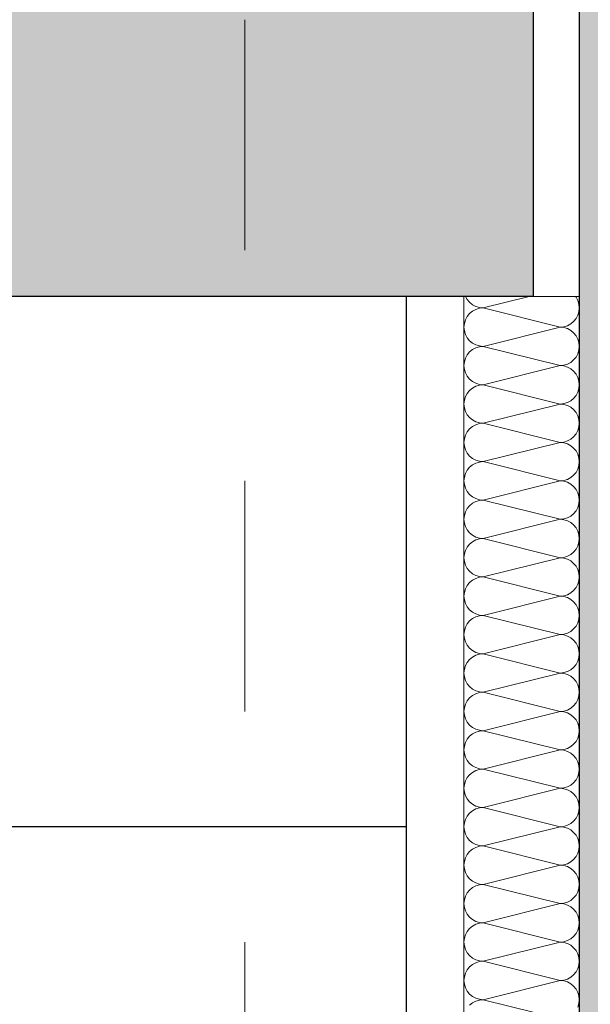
# Model space of a CAD drawing. Header units: metres. Extents: x -16 to 43.7, y -22.2 to 4.
# Tile 70 of 77: x 23.332 to 23.58, y -3.002 to -2.575. Entities that reach past the tile are written whole.
import ezdxf

# ---------------------------------------------------------------- set-up
doc = ezdxf.new("R2010")
doc.units = ezdxf.units.M
doc.header["$MEASUREMENT"] = 0
doc.linetypes.add('Raster', pattern=[0.2, 0.1, -0.05, 0, -0.05])
doc.layers.get('0').update_dxf_attribs({"color": 8, "lineweight": 9})
doc.layers.get('Defpoints').update_dxf_attribs({"color": 8, "lineweight": 9})
for name, color, linetype in [('Neubau_A-Außenwände', 8, 'Continuous'), ('Neubau_A-Decken', 8, 'Continuous'), ('Neubau_A-TB Wände', 8, 'Continuous'), ('Neubau_B-abgehängte Decke', 8, 'Continuous'), ('Neubau_R-Konstruktionsraster gross', 33, 'Continuous'), ('Neubau_T-Bemaßung', 8, 'Continuous')]:
    doc.layers.add(name, color=color, linetype=linetype)
doc.styles.add('ERSTELLTER_STIL_2', font='arial.ttf')
doc.dimstyles.new('ERSTELLTER_STIL__1', dxfattribs={"dimtxt": 0.0875, "dimasz": 0.059375, "dimexe": 0.18, "dimexo": 0.0625, "dimgap": 0, "dimtad": 1, "dimzin": 0, "dimdsep": 46, "dimtxsty": 'ERSTELLTER_STIL_2', "dimblk": 'ARROWHEAD_6', "dimblk1": 'ARROWHEAD_6', "dimblk2": 'ARROWHEAD_6', "dimcen": 0.09, "dimclrd": 7, "dimclre": 7, "dimclrt": 7, "dimazin": 0, "dimtfac": 1, "dimtdec": 4, "dimtmove": 0, "dimatfit": 3, "dimfxl": 1, "dimtolj": 1, "dimtzin": 0, "dimarcsym": 0})

# ---------------------------------------------------------------- blocks, each defined once
blk = doc.blocks.new('*X240', base_point=(3718.76562, 0))
at = {"layer": 'Neubau_A-TB Wände', "color": 8, "linetype": 'Continuous', "lineweight": 9}
for p, q in [((4107.17922, 7.48), (4107.17991, 7.4787)), ((4107.17991, 7.4787), (4107.18095, 7.47744)), ((4107.18095, 7.47744), (4107.18221, 7.4764)), ((4107.20684, 7.48), (4107.18684, 7.475)), ((4107.2271, 7.47963), (4107.2268, 7.48)), ((4107.22787, 7.47819), (4107.2271, 7.47963)), ((4107.22835, 7.47663), (4107.22787, 7.47819)), ((4107.18095, 7.47256), (4107.17991, 7.4713)), ((4107.18221, 7.4736), (4107.18095, 7.47256)), ((4107.18221, 7.4764), (4107.18365, 7.47563)), ((4107.18365, 7.47437), (4107.18221, 7.4736)), ((4107.18365, 7.47563), (4107.18522, 7.47516)), ((4107.18522, 7.47484), (4107.18365, 7.47437)), ((4107.18522, 7.47516), (4107.18684, 7.475)), ((4107.18684, 7.475), (4107.18522, 7.47484)), ((4107.22018, 7.46667), (4107.18684, 7.475)), ((4107.22787, 7.47181), (4107.22835, 7.47337)), ((4107.22851, 7.475), (4107.22835, 7.47663)), ((4107.22835, 7.47337), (4107.22851, 7.475)), ((4107.17867, 7.46829), (4107.17851, 7.46667)), ((4107.17914, 7.46986), (4107.17867, 7.46829)), ((4107.17991, 7.4713), (4107.17914, 7.46986)), ((4107.22481, 7.46807), (4107.22607, 7.46911)), ((4107.22607, 7.46911), (4107.2271, 7.47037)), ((4107.2271, 7.47037), (4107.22787, 7.47181)), ((4107.17851, 7.46667), (4107.17867, 7.46504)), ((4107.17867, 7.46504), (4107.17914, 7.46348)), ((4107.22018, 7.46667), (4107.18684, 7.45833)), ((4107.22018, 7.46667), (4107.2218, 7.46683)), ((4107.2218, 7.46651), (4107.22018, 7.46667)), ((4107.2218, 7.46683), (4107.22336, 7.4673)), ((4107.22336, 7.46603), (4107.2218, 7.46651)), ((4107.22336, 7.4673), (4107.22481, 7.46807)), ((4107.22481, 7.46526), (4107.22336, 7.46603)), ((4107.22607, 7.46423), (4107.22481, 7.46526)), ((4107.2271, 7.46296), (4107.22607, 7.46423)), ((4107.17914, 7.46348), (4107.17991, 7.46204)), ((4107.17991, 7.46204), (4107.18095, 7.46077)), ((4107.18095, 7.46077), (4107.18221, 7.45974)), ((4107.18221, 7.45974), (4107.18365, 7.45897)), ((4107.22787, 7.46152), (4107.2271, 7.46296)), ((4107.22835, 7.45996), (4107.22787, 7.46152)), ((4107.22851, 7.45833), (4107.22835, 7.45996)), ((4107.18095, 7.45589), (4107.17991, 7.45463)), ((4107.18221, 7.45693), (4107.18095, 7.45589)), ((4107.18365, 7.4577), (4107.18221, 7.45693)), ((4107.18365, 7.45897), (4107.18522, 7.45849)), ((4107.18522, 7.45817), (4107.18365, 7.4577)), ((4107.18522, 7.45849), (4107.18684, 7.45833)), ((4107.18684, 7.45833), (4107.18522, 7.45817)), ((4107.22018, 7.45), (4107.18684, 7.45833)), ((4107.22787, 7.45514), (4107.22835, 7.45671)), ((4107.22835, 7.45671), (4107.22851, 7.45833)), ((4107.17867, 7.45163), (4107.17851, 7.45)), ((4107.17914, 7.45319), (4107.17867, 7.45163)), ((4107.17991, 7.45463), (4107.17914, 7.45319)), ((4107.22336, 7.45063), (4107.22481, 7.4514)), ((4107.22481, 7.4514), (4107.22607, 7.45244)), ((4107.22607, 7.45244), (4107.2271, 7.4537)), ((4107.2271, 7.4537), (4107.22787, 7.45514)), ((4107.17851, 7.45), (4107.17867, 7.44837)), ((4107.17867, 7.44837), (4107.17914, 7.44681)), ((4107.22018, 7.45), (4107.18684, 7.44167)), ((4107.22018, 7.45), (4107.2218, 7.45016)), ((4107.2218, 7.44984), (4107.22018, 7.45)), ((4107.2218, 7.45016), (4107.22336, 7.45063)), ((4107.22336, 7.44937), (4107.2218, 7.44984)), ((4107.22481, 7.4486), (4107.22336, 7.44937)), ((4107.22607, 7.44756), (4107.22481, 7.4486)), ((4107.2271, 7.4463), (4107.22607, 7.44756)), ((4107.17914, 7.44681), (4107.17991, 7.44537)), ((4107.17991, 7.44537), (4107.18095, 7.44411)), ((4107.18095, 7.44411), (4107.18221, 7.44307)), ((4107.18221, 7.44307), (4107.18365, 7.4423)), ((4107.22787, 7.44486), (4107.2271, 7.4463)), ((4107.22835, 7.44329), (4107.22787, 7.44486)), ((4107.22851, 7.44167), (4107.22835, 7.44329)), ((4107.18095, 7.43923), (4107.17991, 7.43796)), ((4107.18221, 7.44026), (4107.18095, 7.43923)), ((4107.18365, 7.44103), (4107.18221, 7.44026)), ((4107.18365, 7.4423), (4107.18522, 7.44183)), ((4107.18522, 7.44151), (4107.18365, 7.44103)), ((4107.18522, 7.44183), (4107.18684, 7.44167)), ((4107.18684, 7.44167), (4107.18522, 7.44151)), ((4107.22018, 7.43333), (4107.18684, 7.44167)), ((4107.2271, 7.43704), (4107.22787, 7.43848)), ((4107.22787, 7.43848), (4107.22835, 7.44004)), ((4107.22835, 7.44004), (4107.22851, 7.44167)), ((4107.17867, 7.43496), (4107.17851, 7.43333)), ((4107.17914, 7.43652), (4107.17867, 7.43496)), ((4107.17991, 7.43796), (4107.17914, 7.43652)), ((4107.22336, 7.43397), (4107.22481, 7.43474)), ((4107.22481, 7.43474), (4107.22607, 7.43577)), ((4107.22607, 7.43577), (4107.2271, 7.43704)), ((4107.17851, 7.43333), (4107.17867, 7.43171)), ((4107.17867, 7.43171), (4107.17914, 7.43014)), ((4107.17914, 7.43014), (4107.17991, 7.4287)), ((4107.22018, 7.43333), (4107.18684, 7.425)), ((4107.22018, 7.43333), (4107.2218, 7.43349)), ((4107.2218, 7.43317), (4107.22018, 7.43333)), ((4107.2218, 7.43349), (4107.22336, 7.43397)), ((4107.22336, 7.4327), (4107.2218, 7.43317)), ((4107.22481, 7.43193), (4107.22336, 7.4327)), ((4107.22607, 7.43089), (4107.22481, 7.43193)), ((4107.2271, 7.42963), (4107.22607, 7.43089)), ((4107.17991, 7.4287), (4107.18095, 7.42744)), ((4107.18095, 7.42744), (4107.18221, 7.4264)), ((4107.18221, 7.4264), (4107.18365, 7.42563)), ((4107.18365, 7.42563), (4107.18522, 7.42516)), ((4107.22787, 7.42819), (4107.2271, 7.42963)), ((4107.22835, 7.42663), (4107.22787, 7.42819)), ((4107.22851, 7.425), (4107.22835, 7.42663)), ((4107.17991, 7.4213), (4107.17914, 7.41986)), ((4107.18095, 7.42256), (4107.17991, 7.4213)), ((4107.18221, 7.4236), (4107.18095, 7.42256)), ((4107.18365, 7.42437), (4107.18221, 7.4236)), ((4107.18522, 7.42484), (4107.18365, 7.42437)), ((4107.18522, 7.42516), (4107.18684, 7.425)), ((4107.18684, 7.425), (4107.18522, 7.42484)), ((4107.22018, 7.41667), (4107.18684, 7.425)), ((4107.2271, 7.42037), (4107.22787, 7.42181)), ((4107.22787, 7.42181), (4107.22835, 7.42337)), ((4107.22835, 7.42337), (4107.22851, 7.425)), ((4107.17867, 7.41829), (4107.17851, 7.41667)), ((4107.17914, 7.41986), (4107.17867, 7.41829)), ((4107.2218, 7.41683), (4107.22336, 7.4173)), ((4107.22336, 7.4173), (4107.22481, 7.41807)), ((4107.22481, 7.41807), (4107.22607, 7.41911)), ((4107.22607, 7.41911), (4107.2271, 7.42037)), ((4107.17851, 7.41667), (4107.17867, 7.41504)), ((4107.17867, 7.41504), (4107.17914, 7.41348)), ((4107.17914, 7.41348), (4107.17991, 7.41204)), ((4107.22018, 7.41667), (4107.18684, 7.40833)), ((4107.22018, 7.41667), (4107.2218, 7.41683)), ((4107.2218, 7.41651), (4107.22018, 7.41667)), ((4107.22336, 7.41603), (4107.2218, 7.41651)), ((4107.22481, 7.41526), (4107.22336, 7.41603)), ((4107.22607, 7.41423), (4107.22481, 7.41526)), ((4107.2271, 7.41296), (4107.22607, 7.41423)), ((4107.22787, 7.41152), (4107.2271, 7.41296)), ((4107.17991, 7.41204), (4107.18095, 7.41077)), ((4107.18095, 7.41077), (4107.18221, 7.40974)), ((4107.18221, 7.40974), (4107.18365, 7.40897)), ((4107.18365, 7.40897), (4107.18522, 7.40849)), ((4107.18522, 7.40849), (4107.18684, 7.40833)), ((4107.22835, 7.40996), (4107.22787, 7.41152)), ((4107.22851, 7.40833), (4107.22835, 7.40996)), ((4107.17991, 7.40463), (4107.17914, 7.40319)), ((4107.18095, 7.40589), (4107.17991, 7.40463)), ((4107.18221, 7.40693), (4107.18095, 7.40589)), ((4107.18365, 7.4077), (4107.18221, 7.40693)), ((4107.18522, 7.40817), (4107.18365, 7.4077)), ((4107.18684, 7.40833), (4107.18522, 7.40817)), ((4107.22018, 7.4), (4107.18684, 7.40833)), ((4107.2271, 7.4037), (4107.22787, 7.40514)), ((4107.22787, 7.40514), (4107.22835, 7.40671)), ((4107.22835, 7.40671), (4107.22851, 7.40833)), ((4107.17867, 7.40163), (4107.17851, 7.4)), ((4107.17851, 7.4), (4107.17867, 7.39837)), ((4107.17914, 7.40319), (4107.17867, 7.40163)), ((4107.22018, 7.4), (4107.18684, 7.39167)), ((4107.22018, 7.4), (4107.2218, 7.40016)), ((4107.2218, 7.39984), (4107.22018, 7.4)), ((4107.2218, 7.40016), (4107.22336, 7.40063)), ((4107.22336, 7.40063), (4107.22481, 7.4014)), ((4107.22481, 7.4014), (4107.22607, 7.40244)), ((4107.22607, 7.40244), (4107.2271, 7.4037)), ((4107.17867, 7.39837), (4107.17914, 7.39681)), ((4107.17914, 7.39681), (4107.17991, 7.39537)), ((4107.22336, 7.39937), (4107.2218, 7.39984)), ((4107.22481, 7.3986), (4107.22336, 7.39937)), ((4107.22607, 7.39756), (4107.22481, 7.3986)), ((4107.2271, 7.3963), (4107.22607, 7.39756)), ((4107.22787, 7.39486), (4107.2271, 7.3963)), ((4107.17991, 7.39537), (4107.18095, 7.39411)), ((4107.18095, 7.39411), (4107.18221, 7.39307)), ((4107.18221, 7.39307), (4107.18365, 7.3923)), ((4107.18365, 7.3923), (4107.18522, 7.39183)), ((4107.18522, 7.39151), (4107.18365, 7.39103)), ((4107.18522, 7.39183), (4107.18684, 7.39167)), ((4107.18684, 7.39167), (4107.18522, 7.39151)), ((4107.22018, 7.38333), (4107.18684, 7.39167)), ((4107.22835, 7.39329), (4107.22787, 7.39486)), ((4107.22851, 7.39167), (4107.22835, 7.39329)), ((4107.22835, 7.39004), (4107.22851, 7.39167)), ((4107.17991, 7.38796), (4107.17914, 7.38652)), ((4107.18095, 7.38923), (4107.17991, 7.38796)), ((4107.18221, 7.39026), (4107.18095, 7.38923)), ((4107.18365, 7.39103), (4107.18221, 7.39026)), ((4107.2271, 7.38704), (4107.22787, 7.38848)), ((4107.22787, 7.38848), (4107.22835, 7.39004)), ((4107.17867, 7.38496), (4107.17851, 7.38333)), ((4107.17851, 7.38333), (4107.17867, 7.38171)), ((4107.17914, 7.38652), (4107.17867, 7.38496)), ((4107.22018, 7.38333), (4107.18684, 7.375)), ((4107.22018, 7.38333), (4107.2218, 7.38349)), ((4107.2218, 7.38317), (4107.22018, 7.38333)), ((4107.2218, 7.38349), (4107.22336, 7.38397)), ((4107.22336, 7.3827), (4107.2218, 7.38317)), ((4107.22336, 7.38397), (4107.22481, 7.38474)), ((4107.22481, 7.38474), (4107.22607, 7.38577)), ((4107.22607, 7.38577), (4107.2271, 7.38704)), ((4107.17867, 7.38171), (4107.17914, 7.38014)), ((4107.17914, 7.38014), (4107.17991, 7.3787)), ((4107.17991, 7.3787), (4107.18095, 7.37744)), ((4107.22481, 7.38193), (4107.22336, 7.3827)), ((4107.22607, 7.38089), (4107.22481, 7.38193)), ((4107.2271, 7.37963), (4107.22607, 7.38089)), ((4107.22787, 7.37819), (4107.2271, 7.37963)), ((4107.18095, 7.37744), (4107.18221, 7.3764)), ((4107.18221, 7.3764), (4107.18365, 7.37563)), ((4107.18365, 7.37437), (4107.18221, 7.3736)), ((4107.18365, 7.37563), (4107.18522, 7.37516)), ((4107.18522, 7.37484), (4107.18365, 7.37437)), ((4107.18522, 7.37516), (4107.18684, 7.375)), ((4107.18684, 7.375), (4107.18522, 7.37484)), ((4107.22018, 7.36667), (4107.18684, 7.375)), ((4107.22835, 7.37663), (4107.22787, 7.37819)), ((4107.22851, 7.375), (4107.22835, 7.37663)), ((4107.22835, 7.37337), (4107.22851, 7.375)), ((4107.17991, 7.3713), (4107.17914, 7.36986)), ((4107.18095, 7.37256), (4107.17991, 7.3713)), ((4107.18221, 7.3736), (4107.18095, 7.37256)), ((4107.22607, 7.36911), (4107.2271, 7.37037)), ((4107.2271, 7.37037), (4107.22787, 7.37181)), ((4107.22787, 7.37181), (4107.22835, 7.37337)), ((4107.17867, 7.36829), (4107.17851, 7.36667)), ((4107.17851, 7.36667), (4107.17867, 7.36504)), ((4107.17914, 7.36986), (4107.17867, 7.36829)), ((4107.22018, 7.36667), (4107.18684, 7.35833)), ((4107.22018, 7.36667), (4107.2218, 7.36683)), ((4107.2218, 7.36651), (4107.22018, 7.36667)), ((4107.2218, 7.36683), (4107.22336, 7.3673)), ((4107.22336, 7.36603), (4107.2218, 7.36651)), ((4107.22336, 7.3673), (4107.22481, 7.36807)), ((4107.22481, 7.36526), (4107.22336, 7.36603)), ((4107.22481, 7.36807), (4107.22607, 7.36911)), ((4107.17867, 7.36504), (4107.17914, 7.36348)), ((4107.17914, 7.36348), (4107.17991, 7.36204)), ((4107.17991, 7.36204), (4107.18095, 7.36077)), ((4107.22607, 7.36423), (4107.22481, 7.36526)), ((4107.2271, 7.36296), (4107.22607, 7.36423)), ((4107.22787, 7.36152), (4107.2271, 7.36296)), ((4107.22835, 7.35996), (4107.22787, 7.36152)), ((4107.18095, 7.36077), (4107.18221, 7.35974)), ((4107.18221, 7.35974), (4107.18365, 7.35897)), ((4107.18365, 7.3577), (4107.18221, 7.35693)), ((4107.18365, 7.35897), (4107.18522, 7.35849)), ((4107.18522, 7.35817), (4107.18365, 7.3577)), ((4107.18522, 7.35849), (4107.18684, 7.35833)), ((4107.18684, 7.35833), (4107.18522, 7.35817)), ((4107.22018, 7.35), (4107.18684, 7.35833)), ((4107.22851, 7.35833), (4107.22835, 7.35996)), ((4107.22835, 7.35671), (4107.22851, 7.35833)), ((4107.17914, 7.35319), (4107.17867, 7.35163)), ((4107.17991, 7.35463), (4107.17914, 7.35319)), ((4107.18095, 7.35589), (4107.17991, 7.35463)), ((4107.18221, 7.35693), (4107.18095, 7.35589)), ((4107.22607, 7.35244), (4107.2271, 7.3537)), ((4107.2271, 7.3537), (4107.22787, 7.35514)), ((4107.22787, 7.35514), (4107.22835, 7.35671)), ((4107.17867, 7.35163), (4107.17851, 7.35)), ((4107.17851, 7.35), (4107.17867, 7.34837)), ((4107.22018, 7.35), (4107.18684, 7.34167)), ((4107.22018, 7.35), (4107.2218, 7.35016)), ((4107.2218, 7.34984), (4107.22018, 7.35)), ((4107.2218, 7.35016), (4107.22336, 7.35063)), ((4107.22336, 7.34937), (4107.2218, 7.34984)), ((4107.22336, 7.35063), (4107.22481, 7.3514)), ((4107.22481, 7.3486), (4107.22336, 7.34937)), ((4107.22481, 7.3514), (4107.22607, 7.35244)), ((4107.17867, 7.34837), (4107.17914, 7.34681)), ((4107.17914, 7.34681), (4107.17991, 7.34537)), ((4107.17991, 7.34537), (4107.18095, 7.34411)), ((4107.22607, 7.34756), (4107.22481, 7.3486)), ((4107.2271, 7.3463), (4107.22607, 7.34756)), ((4107.22787, 7.34486), (4107.2271, 7.3463)), ((4107.22835, 7.34329), (4107.22787, 7.34486)), ((4107.18095, 7.34411), (4107.18221, 7.34307)), ((4107.18221, 7.34026), (4107.18095, 7.33923)), ((4107.18221, 7.34307), (4107.18365, 7.3423)), ((4107.18365, 7.34103), (4107.18221, 7.34026)), ((4107.18365, 7.3423), (4107.18522, 7.34183)), ((4107.18522, 7.34151), (4107.18365, 7.34103)), ((4107.18522, 7.34183), (4107.18684, 7.34167)), ((4107.18684, 7.34167), (4107.18522, 7.34151)), ((4107.22018, 7.33333), (4107.18684, 7.34167)), ((4107.22851, 7.34167), (4107.22835, 7.34329)), ((4107.22835, 7.34004), (4107.22851, 7.34167)), ((4107.17914, 7.33652), (4107.17867, 7.33496)), ((4107.17991, 7.33796), (4107.17914, 7.33652)), ((4107.18095, 7.33923), (4107.17991, 7.33796)), ((4107.22607, 7.33577), (4107.2271, 7.33704)), ((4107.2271, 7.33704), (4107.22787, 7.33848)), ((4107.22787, 7.33848), (4107.22835, 7.34004)), ((4107.17867, 7.33496), (4107.17851, 7.33333)), ((4107.17851, 7.33333), (4107.17867, 7.33171)), ((4107.17867, 7.33171), (4107.17914, 7.33014)), ((4107.22018, 7.33333), (4107.18684, 7.325)), ((4107.22018, 7.33333), (4107.2218, 7.33349)), ((4107.2218, 7.33317), (4107.22018, 7.33333)), ((4107.2218, 7.33349), (4107.22336, 7.33397)), ((4107.22336, 7.3327), (4107.2218, 7.33317)), ((4107.22336, 7.33397), (4107.22481, 7.33474)), ((4107.22481, 7.33193), (4107.22336, 7.3327)), ((4107.22481, 7.33474), (4107.22607, 7.33577)), ((4107.22607, 7.33089), (4107.22481, 7.33193)), ((4107.17914, 7.33014), (4107.17991, 7.3287)), ((4107.17991, 7.3287), (4107.18095, 7.32744)), ((4107.18095, 7.32744), (4107.18221, 7.3264)), ((4107.2271, 7.32963), (4107.22607, 7.33089)), ((4107.22787, 7.32819), (4107.2271, 7.32963)), ((4107.22835, 7.32663), (4107.22787, 7.32819)), ((4107.18221, 7.3236), (4107.18095, 7.32256)), ((4107.18221, 7.3264), (4107.18365, 7.32563)), ((4107.18365, 7.32437), (4107.18221, 7.3236)), ((4107.18365, 7.32563), (4107.18522, 7.32516)), ((4107.18522, 7.32484), (4107.18365, 7.32437)), ((4107.18522, 7.32516), (4107.18684, 7.325)), ((4107.18684, 7.325), (4107.18522, 7.32484)), ((4107.22018, 7.31667), (4107.18684, 7.325)), ((4107.22787, 7.32181), (4107.22835, 7.32337)), ((4107.22851, 7.325), (4107.22835, 7.32663)), ((4107.22835, 7.32337), (4107.22851, 7.325)), ((4107.17914, 7.31986), (4107.17867, 7.31829)), ((4107.17991, 7.3213), (4107.17914, 7.31986)), ((4107.18095, 7.32256), (4107.17991, 7.3213)), ((4107.22481, 7.31807), (4107.22607, 7.31911)), ((4107.22607, 7.31911), (4107.2271, 7.32037)), ((4107.2271, 7.32037), (4107.22787, 7.32181)), ((4107.17867, 7.31829), (4107.17851, 7.31667)), ((4107.17851, 7.31667), (4107.17867, 7.31504)), ((4107.17867, 7.31504), (4107.17914, 7.31348)), ((4107.22018, 7.31667), (4107.18684, 7.30833)), ((4107.22018, 7.31667), (4107.2218, 7.31683)), ((4107.2218, 7.31651), (4107.22018, 7.31667)), ((4107.2218, 7.31683), (4107.22336, 7.3173)), ((4107.22336, 7.31603), (4107.2218, 7.31651)), ((4107.22336, 7.3173), (4107.22481, 7.31807)), ((4107.22481, 7.31526), (4107.22336, 7.31603)), ((4107.22607, 7.31423), (4107.22481, 7.31526)), ((4107.17914, 7.31348), (4107.17991, 7.31204)), ((4107.17991, 7.31204), (4107.18095, 7.31077)), ((4107.18095, 7.31077), (4107.18221, 7.30974)), ((4107.2271, 7.31296), (4107.22607, 7.31423)), ((4107.22787, 7.31152), (4107.2271, 7.31296)), ((4107.22835, 7.30996), (4107.22787, 7.31152)), ((4107.18221, 7.30693), (4107.18095, 7.30589)), ((4107.18221, 7.30974), (4107.18365, 7.30897)), ((4107.18365, 7.3077), (4107.18221, 7.30693)), ((4107.18365, 7.30897), (4107.18522, 7.30849)), ((4107.18522, 7.30817), (4107.18365, 7.3077)), ((4107.18522, 7.30849), (4107.18684, 7.30833)), ((4107.18684, 7.30833), (4107.18522, 7.30817)), ((4107.22018, 7.3), (4107.18684, 7.30833)), ((4107.22787, 7.30514), (4107.22835, 7.30671)), ((4107.22851, 7.30833), (4107.22835, 7.30996)), ((4107.22835, 7.30671), (4107.22851, 7.30833)), ((4107.17914, 7.30319), (4107.17867, 7.30163)), ((4107.17991, 7.30463), (4107.17914, 7.30319)), ((4107.18095, 7.30589), (4107.17991, 7.30463)), ((4107.22481, 7.3014), (4107.22607, 7.30244)), ((4107.22607, 7.30244), (4107.2271, 7.3037)), ((4107.2271, 7.3037), (4107.22787, 7.30514)), ((4107.17867, 7.30163), (4107.17851, 7.3)), ((4107.17851, 7.3), (4107.17867, 7.29837)), ((4107.17867, 7.29837), (4107.17914, 7.29681)), ((4107.22018, 7.3), (4107.18684, 7.29167)), ((4107.22018, 7.3), (4107.2218, 7.30016)), ((4107.2218, 7.29984), (4107.22018, 7.3)), ((4107.2218, 7.30016), (4107.22336, 7.30063)), ((4107.22336, 7.29937), (4107.2218, 7.29984)), ((4107.22336, 7.30063), (4107.22481, 7.3014)), ((4107.22481, 7.2986), (4107.22336, 7.29937)), ((4107.22607, 7.29756), (4107.22481, 7.2986)), ((4107.2271, 7.2963), (4107.22607, 7.29756)), ((4107.17914, 7.29681), (4107.17991, 7.29537)), ((4107.17991, 7.29537), (4107.18095, 7.29411)), ((4107.18095, 7.29411), (4107.18221, 7.29307)), ((4107.22787, 7.29486), (4107.2271, 7.2963)), ((4107.22835, 7.29329), (4107.22787, 7.29486)), ((4107.22851, 7.29167), (4107.22835, 7.29329)), ((4107.18095, 7.28923), (4107.17991, 7.28796)), ((4107.18221, 7.29026), (4107.18095, 7.28923)), ((4107.18221, 7.29307), (4107.18365, 7.2923)), ((4107.18365, 7.29103), (4107.18221, 7.29026)), ((4107.18365, 7.2923), (4107.18522, 7.29183)), ((4107.18522, 7.29151), (4107.18365, 7.29103)), ((4107.18522, 7.29183), (4107.18684, 7.29167)), ((4107.18684, 7.29167), (4107.18522, 7.29151)), ((4107.22018, 7.28333), (4107.18684, 7.29167)), ((4107.22787, 7.28848), (4107.22835, 7.29004)), ((4107.22835, 7.29004), (4107.22851, 7.29167)), ((4107.17867, 7.28496), (4107.17851, 7.28333)), ((4107.17914, 7.28652), (4107.17867, 7.28496)), ((4107.17991, 7.28796), (4107.17914, 7.28652)), ((4107.22336, 7.28397), (4107.22481, 7.28474)), ((4107.22481, 7.28474), (4107.22607, 7.28577)), ((4107.22607, 7.28577), (4107.2271, 7.28704)), ((4107.2271, 7.28704), (4107.22787, 7.28848)), ((4107.17851, 7.28333), (4107.17867, 7.28171)), ((4107.17867, 7.28171), (4107.17914, 7.28014)), ((4107.22018, 7.28333), (4107.18684, 7.275)), ((4107.22018, 7.28333), (4107.2218, 7.28349)), ((4107.2218, 7.28317), (4107.22018, 7.28333)), ((4107.2218, 7.28349), (4107.22336, 7.28397)), ((4107.22336, 7.2827), (4107.2218, 7.28317)), ((4107.22481, 7.28193), (4107.22336, 7.2827)), ((4107.22607, 7.28089), (4107.22481, 7.28193)), ((4107.2271, 7.27963), (4107.22607, 7.28089)), ((4107.17914, 7.28014), (4107.17991, 7.2787)), ((4107.17991, 7.2787), (4107.18095, 7.27744)), ((4107.18095, 7.27744), (4107.18221, 7.2764)), ((4107.18221, 7.2764), (4107.18365, 7.27563)), ((4107.22787, 7.27819), (4107.2271, 7.27963)), ((4107.22835, 7.27663), (4107.22787, 7.27819)), ((4107.22851, 7.275), (4107.22835, 7.27663)), ((4107.18095, 7.27256), (4107.17991, 7.2713)), ((4107.18221, 7.2736), (4107.18095, 7.27256)), ((4107.18365, 7.27437), (4107.18221, 7.2736)), ((4107.18365, 7.27563), (4107.18522, 7.27516)), ((4107.18522, 7.27484), (4107.18365, 7.27437)), ((4107.18522, 7.27516), (4107.18684, 7.275)), ((4107.18684, 7.275), (4107.18522, 7.27484)), ((4107.22018, 7.26667), (4107.18684, 7.275)), ((4107.2271, 7.27037), (4107.22787, 7.27181)), ((4107.22787, 7.27181), (4107.22835, 7.27337)), ((4107.22835, 7.27337), (4107.22851, 7.275)), ((4107.17867, 7.26829), (4107.17851, 7.26667)), ((4107.17914, 7.26986), (4107.17867, 7.26829)), ((4107.17991, 7.2713), (4107.17914, 7.26986)), ((4107.22336, 7.2673), (4107.22481, 7.26807)), ((4107.22481, 7.26807), (4107.22607, 7.26911)), ((4107.22607, 7.26911), (4107.2271, 7.27037)), ((4107.17851, 7.26667), (4107.17867, 7.26504)), ((4107.17867, 7.26504), (4107.17914, 7.26348)), ((4107.17914, 7.26348), (4107.17991, 7.26204)), ((4107.22018, 7.26667), (4107.18684, 7.25833)), ((4107.22018, 7.26667), (4107.2218, 7.26683)), ((4107.2218, 7.26651), (4107.22018, 7.26667)), ((4107.2218, 7.26683), (4107.22336, 7.2673)), ((4107.22336, 7.26603), (4107.2218, 7.26651)), ((4107.22481, 7.26526), (4107.22336, 7.26603)), ((4107.22607, 7.26423), (4107.22481, 7.26526)), ((4107.2271, 7.26296), (4107.22607, 7.26423)), ((4107.17991, 7.26204), (4107.18095, 7.26077)), ((4107.18095, 7.26077), (4107.18221, 7.25974)), ((4107.18221, 7.25974), (4107.18365, 7.25897)), ((4107.22787, 7.26152), (4107.2271, 7.26296)), ((4107.22835, 7.25996), (4107.22787, 7.26152)), ((4107.22851, 7.25833), (4107.22835, 7.25996)), ((4107.18095, 7.25589), (4107.17991, 7.25463)), ((4107.18221, 7.25693), (4107.18095, 7.25589)), ((4107.18365, 7.2577), (4107.18221, 7.25693)), ((4107.18365, 7.25897), (4107.18522, 7.25849)), ((4107.18522, 7.25817), (4107.18365, 7.2577)), ((4107.18522, 7.25849), (4107.18684, 7.25833)), ((4107.18684, 7.25833), (4107.18522, 7.25817)), ((4107.22018, 7.25), (4107.18684, 7.25833)), ((4107.2271, 7.2537), (4107.22787, 7.25514)), ((4107.22787, 7.25514), (4107.22835, 7.25671)), ((4107.22835, 7.25671), (4107.22851, 7.25833)), ((4107.17867, 7.25163), (4107.17851, 7.25)), ((4107.17914, 7.25319), (4107.17867, 7.25163)), ((4107.17991, 7.25463), (4107.17914, 7.25319)), ((4107.2218, 7.25016), (4107.22336, 7.25063)), ((4107.22336, 7.25063), (4107.22481, 7.2514)), ((4107.22481, 7.2514), (4107.22607, 7.25244)), ((4107.22607, 7.25244), (4107.2271, 7.2537)), ((4107.17851, 7.25), (4107.17867, 7.24837)), ((4107.17867, 7.24837), (4107.17914, 7.24681)), ((4107.17914, 7.24681), (4107.17991, 7.24537)), ((4107.22018, 7.25), (4107.18684, 7.24167)), ((4107.22018, 7.25), (4107.2218, 7.25016)), ((4107.2218, 7.24984), (4107.22018, 7.25)), ((4107.22336, 7.24937), (4107.2218, 7.24984)), ((4107.22481, 7.2486), (4107.22336, 7.24937)), ((4107.22607, 7.24756), (4107.22481, 7.2486)), ((4107.2271, 7.2463), (4107.22607, 7.24756)), ((4107.22787, 7.24486), (4107.2271, 7.2463)), ((4107.17991, 7.24537), (4107.18095, 7.24411)), ((4107.18095, 7.24411), (4107.18221, 7.24307)), ((4107.18221, 7.24307), (4107.18365, 7.2423)), ((4107.18365, 7.2423), (4107.18522, 7.24183)), ((4107.22835, 7.24329), (4107.22787, 7.24486)), ((4107.22851, 7.24167), (4107.22835, 7.24329)), ((4107.17991, 7.23796), (4107.17914, 7.23652)), ((4107.18095, 7.23923), (4107.17991, 7.23796)), ((4107.18221, 7.24026), (4107.18095, 7.23923)), ((4107.18365, 7.24103), (4107.18221, 7.24026)), ((4107.18522, 7.24151), (4107.18365, 7.24103)), ((4107.18522, 7.24183), (4107.18684, 7.24167)), ((4107.18684, 7.24167), (4107.18522, 7.24151)), ((4107.22018, 7.23333), (4107.18684, 7.24167)), ((4107.2271, 7.23704), (4107.22787, 7.23848)), ((4107.22787, 7.23848), (4107.22835, 7.24004)), ((4107.22835, 7.24004), (4107.22851, 7.24167)), ((4107.17867, 7.23496), (4107.17851, 7.23333)), ((4107.17914, 7.23652), (4107.17867, 7.23496)), ((4107.22018, 7.23333), (4107.2218, 7.23349)), ((4107.2218, 7.23349), (4107.22336, 7.23397)), ((4107.22336, 7.23397), (4107.22481, 7.23474)), ((4107.22481, 7.23474), (4107.22607, 7.23577)), ((4107.22607, 7.23577), (4107.2271, 7.23704)), ((4107.17851, 7.23333), (4107.17867, 7.23171)), ((4107.17867, 7.23171), (4107.17914, 7.23014)), ((4107.17914, 7.23014), (4107.17991, 7.2287)), ((4107.22018, 7.23333), (4107.18684, 7.225)), ((4107.2218, 7.23317), (4107.22018, 7.23333)), ((4107.22336, 7.2327), (4107.2218, 7.23317)), ((4107.22481, 7.23193), (4107.22336, 7.2327)), ((4107.22607, 7.23089), (4107.22481, 7.23193)), ((4107.2271, 7.22963), (4107.22607, 7.23089)), ((4107.22787, 7.22819), (4107.2271, 7.22963)), ((4107.17991, 7.2287), (4107.18095, 7.22744)), ((4107.18095, 7.22744), (4107.18221, 7.2264)), ((4107.18221, 7.2264), (4107.18365, 7.22563)), ((4107.18365, 7.22563), (4107.18522, 7.22516)), ((4107.18522, 7.22516), (4107.18684, 7.225)), ((4107.18684, 7.225), (4107.18522, 7.22484)), ((4107.22018, 7.21667), (4107.18684, 7.225)), ((4107.22835, 7.22663), (4107.22787, 7.22819)), ((4107.22851, 7.225), (4107.22835, 7.22663)), ((4107.22835, 7.22337), (4107.22851, 7.225)), ((4107.17991, 7.2213), (4107.17914, 7.21986)), ((4107.18095, 7.22256), (4107.17991, 7.2213)), ((4107.18221, 7.2236), (4107.18095, 7.22256)), ((4107.18365, 7.22437), (4107.18221, 7.2236)), ((4107.18522, 7.22484), (4107.18365, 7.22437)), ((4107.2271, 7.22037), (4107.22787, 7.22181)), ((4107.22787, 7.22181), (4107.22835, 7.22337)), ((4107.17867, 7.21829), (4107.17851, 7.21667)), ((4107.17851, 7.21667), (4107.17867, 7.21504)), ((4107.17914, 7.21986), (4107.17867, 7.21829)), ((4107.22018, 7.21667), (4107.18684, 7.20833)), ((4107.22018, 7.21667), (4107.2218, 7.21683)), ((4107.2218, 7.21651), (4107.22018, 7.21667)), ((4107.2218, 7.21683), (4107.22336, 7.2173)), ((4107.22336, 7.21603), (4107.2218, 7.21651)), ((4107.22336, 7.2173), (4107.22481, 7.21807)), ((4107.22481, 7.21807), (4107.22607, 7.21911)), ((4107.22607, 7.21911), (4107.2271, 7.22037)), ((4107.17867, 7.21504), (4107.17914, 7.21348)), ((4107.17914, 7.21348), (4107.17991, 7.21204)), ((4107.17991, 7.21204), (4107.18095, 7.21077)), ((4107.22481, 7.21526), (4107.22336, 7.21603)), ((4107.22607, 7.21423), (4107.22481, 7.21526)), ((4107.2271, 7.21296), (4107.22607, 7.21423)), ((4107.22787, 7.21152), (4107.2271, 7.21296)), ((4107.18095, 7.21077), (4107.18221, 7.20974)), ((4107.18221, 7.20974), (4107.18365, 7.20897)), ((4107.18365, 7.20897), (4107.18522, 7.20849)), ((4107.18522, 7.20817), (4107.18365, 7.2077)), ((4107.18522, 7.20849), (4107.18684, 7.20833)), ((4107.18684, 7.20833), (4107.18522, 7.20817)), ((4107.22018, 7.2), (4107.18684, 7.20833)), ((4107.22835, 7.20996), (4107.22787, 7.21152)), ((4107.22851, 7.20833), (4107.22835, 7.20996)), ((4107.22835, 7.20671), (4107.22851, 7.20833)), ((4107.17991, 7.20463), (4107.17914, 7.20319)), ((4107.18095, 7.20589), (4107.17991, 7.20463)), ((4107.18221, 7.20693), (4107.18095, 7.20589)), ((4107.18365, 7.2077), (4107.18221, 7.20693)), ((4107.22607, 7.20244), (4107.2271, 7.2037)), ((4107.2271, 7.2037), (4107.22787, 7.20514)), ((4107.22787, 7.20514), (4107.22835, 7.20671)), ((4107.17867, 7.20163), (4107.17851, 7.2)), ((4107.17851, 7.2), (4107.17867, 7.19837)), ((4107.17914, 7.20319), (4107.17867, 7.20163)), ((4107.22018, 7.2), (4107.18684, 7.19167)), ((4107.22018, 7.2), (4107.2218, 7.20016)), ((4107.2218, 7.19984), (4107.22018, 7.2)), ((4107.2218, 7.20016), (4107.22336, 7.20063)), ((4107.22336, 7.19937), (4107.2218, 7.19984)), ((4107.22336, 7.20063), (4107.22481, 7.2014)), ((4107.22481, 7.1986), (4107.22336, 7.19937)), ((4107.22481, 7.2014), (4107.22607, 7.20244)), ((4107.17867, 7.19837), (4107.17914, 7.19681)), ((4107.17914, 7.19681), (4107.17991, 7.19537)), ((4107.17991, 7.19537), (4107.18095, 7.19411)), ((4107.22607, 7.19756), (4107.22481, 7.1986)), ((4107.2271, 7.1963), (4107.22607, 7.19756)), ((4107.22787, 7.19486), (4107.2271, 7.1963)), ((4107.18095, 7.19411), (4107.18221, 7.19307)), ((4107.18221, 7.19307), (4107.18365, 7.1923)), ((4107.18365, 7.19103), (4107.18221, 7.19026)), ((4107.18365, 7.1923), (4107.18522, 7.19183)), ((4107.18522, 7.19151), (4107.18365, 7.19103)), ((4107.18522, 7.19183), (4107.18684, 7.19167)), ((4107.18684, 7.19167), (4107.18522, 7.19151)), ((4107.22018, 7.18333), (4107.18684, 7.19167)), ((4107.22835, 7.19329), (4107.22787, 7.19486)), ((4107.22851, 7.19167), (4107.22835, 7.19329)), ((4107.22835, 7.19004), (4107.22851, 7.19167)), ((4107.17914, 7.18652), (4107.17867, 7.18496)), ((4107.17991, 7.18796), (4107.17914, 7.18652)), ((4107.18095, 7.18923), (4107.17991, 7.18796)), ((4107.18221, 7.19026), (4107.18095, 7.18923)), ((4107.22607, 7.18577), (4107.2271, 7.18704)), ((4107.2271, 7.18704), (4107.22787, 7.18848)), ((4107.22787, 7.18848), (4107.22835, 7.19004)), ((4107.17867, 7.18496), (4107.17851, 7.18333)), ((4107.17851, 7.18333), (4107.17867, 7.18171)), ((4107.22018, 7.18333), (4107.18684, 7.175)), ((4107.22018, 7.18333), (4107.2218, 7.18349)), ((4107.2218, 7.18317), (4107.22018, 7.18333)), ((4107.2218, 7.18349), (4107.22336, 7.18397)), ((4107.22336, 7.1827), (4107.2218, 7.18317)), ((4107.22336, 7.18397), (4107.22481, 7.18474)), ((4107.22481, 7.18193), (4107.22336, 7.1827)), ((4107.22481, 7.18474), (4107.22607, 7.18577)), ((4107.17867, 7.18171), (4107.17914, 7.18014)), ((4107.17914, 7.18014), (4107.17991, 7.1787)), ((4107.17991, 7.1787), (4107.18095, 7.17744)), ((4107.22607, 7.18089), (4107.22481, 7.18193)), ((4107.2271, 7.17963), (4107.22607, 7.18089)), ((4107.22787, 7.17819), (4107.2271, 7.17963)), ((4107.22835, 7.17663), (4107.22787, 7.17819)), ((4107.18095, 7.17744), (4107.18221, 7.1764)), ((4107.18221, 7.1764), (4107.18365, 7.17563)), ((4107.18365, 7.17437), (4107.18221, 7.1736)), ((4107.18365, 7.17563), (4107.18522, 7.17516)), ((4107.18522, 7.17484), (4107.18365, 7.17437)), ((4107.18522, 7.17516), (4107.18684, 7.175)), ((4107.18684, 7.175), (4107.18522, 7.17484)), ((4107.22018, 7.16667), (4107.18684, 7.175)), ((4107.22851, 7.175), (4107.22835, 7.17663)), ((4107.22835, 7.17337), (4107.22851, 7.175)), ((4107.18221, 7.1736), (4107.18095, 7.17256)), ((4107.22787, 7.17181), (4107.22835, 7.17337))]:
    blk.add_line(p, q, dxfattribs=at)
blk = doc.blocks.new('ARROWHEAD_6')
at = {"color": 0, "linetype": 'Continuous', "lineweight": 0}
for p, q in [((-0.5, -0.5), (0.5, 0.5)), ((0, 0), (-1, 0))]:
    blk.add_line(p, q, dxfattribs=at)
blk = doc.blocks.new('*D284')
at = {"layer": 'Defpoints', "color": 0, "linetype": 'Continuous', "transparency": 16777216}
for p in [(4.10429, -2.695), (11.715, -2.695), (23.555, -6.195)]:
    blk.add_point(p, dxfattribs=at)
at = {"layer": 'Neubau_T-Bemaßung', "linetype": 'Continuous', "lineweight": -2, "transparency": 16777216}
for p, q in [((11.6525, -2.695), (3.92429, -2.695)), ((4.10429, -2.75438), (4.10429, -4.33504)), ((4.10429, -6.13563), (4.10429, -4.56197)), ((23.4925, -6.195), (3.92429, -6.195))]:
    blk.add_line(p, q, dxfattribs=at)
at = {"layer": 'Neubau_T-Bemaßung', "linetype": 'Continuous', "lineweight": -2, "transparency": 16777216, "xscale": 0.059375, "yscale": 0.059375, "zscale": 0.059375}
for p, rotation in [((4.10429, -2.695), 90), ((4.10429, -6.195), 270)]:
    blk.add_blockref('ARROWHEAD_6', p, dxfattribs=dict(at, rotation=rotation))
at = {"layer": 'Neubau_T-Bemaßung', "linetype": 'Continuous', "lineweight": 9, "transparency": 16777216, "insert": (4.10429, -4.4485), "char_height": 0.0875, "attachment_point": 5, "rotation": 90, "style": 'ERSTELLTER_STIL_2'}
blk.add_mtext('\\A1;3.50', dxfattribs=at)
blk = doc.blocks.new('*D285')
at = {"layer": 'Defpoints', "color": 0, "linetype": 'Continuous', "transparency": 16777216}
for p in [(4.10429, -2.395), (23.555, -2.395), (11.715, -2.695)]:
    blk.add_point(p, dxfattribs=at)
at = {"layer": 'Neubau_T-Bemaßung', "linetype": 'Continuous', "lineweight": -2, "transparency": 16777216}
for p, q in [((4.10429, -2.33563), (4.10429, -2.27625)), ((23.4925, -2.395), (3.92429, -2.395)), ((4.10429, -2.395), (4.10429, -2.43165)), ((4.10429, -2.695), (4.10429, -2.65864)), ((11.6525, -2.695), (3.92429, -2.695)), ((4.10429, -2.75438), (4.10429, -2.81375))]:
    blk.add_line(p, q, dxfattribs=at)
at = {"layer": 'Neubau_T-Bemaßung', "linetype": 'Continuous', "lineweight": -2, "transparency": 16777216, "xscale": 0.059375, "yscale": 0.059375, "zscale": 0.059375}
for p, rotation in [((4.10429, -2.395), 270), ((4.10429, -2.695), 90)]:
    blk.add_blockref('ARROWHEAD_6', p, dxfattribs=dict(at, rotation=rotation))
at = {"layer": 'Neubau_T-Bemaßung', "linetype": 'Continuous', "lineweight": 9, "transparency": 16777216, "insert": (4.10429, -2.54515), "char_height": 0.0875, "attachment_point": 5, "rotation": 90, "style": 'ERSTELLTER_STIL_2'}
blk.add_mtext('\\A1;0.30', dxfattribs=at)
blk = doc.blocks.new('*D302')
at = {"layer": 'Defpoints', "color": 0, "linetype": 'Continuous', "transparency": 16777216}
for p in [(3.75429, -2.395), (23.555, -2.395), (11.715, -2.695)]:
    blk.add_point(p, dxfattribs=at)
at = {"layer": 'Neubau_T-Bemaßung', "linetype": 'Continuous', "lineweight": -2, "transparency": 16777216}
for p, q in [((3.75429, -2.33563), (3.75429, -2.27625)), ((23.4925, -2.395), (3.57429, -2.395)), ((3.75429, -2.395), (3.75429, -2.43165)), ((3.75429, -2.695), (3.75429, -2.65864)), ((11.6525, -2.695), (3.57429, -2.695)), ((3.75429, -2.75438), (3.75429, -2.81375))]:
    blk.add_line(p, q, dxfattribs=at)
at = {"layer": 'Neubau_T-Bemaßung', "linetype": 'Continuous', "lineweight": -2, "transparency": 16777216, "xscale": 0.059375, "yscale": 0.059375, "zscale": 0.059375}
for p, rotation in [((3.75429, -2.395), 270), ((3.75429, -2.695), 90)]:
    blk.add_blockref('ARROWHEAD_6', p, dxfattribs=dict(at, rotation=rotation))
at = {"layer": 'Neubau_T-Bemaßung', "linetype": 'Continuous', "lineweight": 9, "transparency": 16777216, "insert": (3.75429, -2.54515), "char_height": 0.0875, "attachment_point": 5, "rotation": 90, "style": 'ERSTELLTER_STIL_2'}
blk.add_mtext('\\A1;0.30', dxfattribs=at)
blk = doc.blocks.new('*D309')
at = {"layer": 'Defpoints', "color": 0, "linetype": 'Continuous', "transparency": 16777216}
for p in [(11.715, -2.695), (19.75789, -2.695), (23.555, -6.195)]:
    blk.add_point(p, dxfattribs=at)
at = {"layer": 'Neubau_T-Bemaßung', "linetype": 'Continuous', "lineweight": -2, "transparency": 16777216}
for p, q in [((11.7775, -2.695), (19.93789, -2.695)), ((19.75789, -2.75438), (19.75789, -4.33504)), ((19.75789, -6.13563), (19.75789, -4.56197)), ((23.4925, -6.195), (19.57789, -6.195))]:
    blk.add_line(p, q, dxfattribs=at)
at = {"layer": 'Neubau_T-Bemaßung', "linetype": 'Continuous', "lineweight": -2, "transparency": 16777216, "xscale": 0.059375, "yscale": 0.059375, "zscale": 0.059375}
for p, rotation in [((19.75789, -2.695), 90), ((19.75789, -6.195), 270)]:
    blk.add_blockref('ARROWHEAD_6', p, dxfattribs=dict(at, rotation=rotation))
at = {"layer": 'Neubau_T-Bemaßung', "linetype": 'Continuous', "lineweight": 9, "transparency": 16777216, "insert": (19.75789, -4.4485), "char_height": 0.0875, "attachment_point": 5, "rotation": 90, "style": 'ERSTELLTER_STIL_2'}
blk.add_mtext('\\A1;3.50', dxfattribs=at)
blk = doc.blocks.new('*D310')
at = {"layer": 'Defpoints', "color": 0, "linetype": 'Continuous', "transparency": 16777216}
for p in [(19.75789, -2.395), (23.555, -2.395), (11.715, -2.695)]:
    blk.add_point(p, dxfattribs=at)
at = {"layer": 'Neubau_T-Bemaßung', "linetype": 'Continuous', "lineweight": -2, "transparency": 16777216}
for p, q in [((19.75789, -2.33563), (19.75789, -2.27625)), ((23.4925, -2.395), (19.57789, -2.395)), ((19.75789, -2.395), (19.75789, -2.43165)), ((19.75789, -2.695), (19.75789, -2.65864)), ((11.7775, -2.695), (19.93789, -2.695)), ((19.75789, -2.75438), (19.75789, -2.81375))]:
    blk.add_line(p, q, dxfattribs=at)
at = {"layer": 'Neubau_T-Bemaßung', "linetype": 'Continuous', "lineweight": -2, "transparency": 16777216, "xscale": 0.059375, "yscale": 0.059375, "zscale": 0.059375}
for p, rotation in [((19.75789, -2.395), 270), ((19.75789, -2.695), 90)]:
    blk.add_blockref('ARROWHEAD_6', p, dxfattribs=dict(at, rotation=rotation))
at = {"layer": 'Neubau_T-Bemaßung', "linetype": 'Continuous', "lineweight": 9, "transparency": 16777216, "insert": (19.75789, -2.54515), "char_height": 0.0875, "attachment_point": 5, "rotation": 90, "style": 'ERSTELLTER_STIL_2'}
blk.add_mtext('\\A1;0.30', dxfattribs=at)
blk = doc.blocks.new('*D323')
at = {"layer": 'Defpoints', "color": 0, "linetype": 'Continuous', "transparency": 16777216}
for p in [(19.40789, -2.395), (23.555, -2.395), (11.715, -2.695)]:
    blk.add_point(p, dxfattribs=at)
at = {"layer": 'Neubau_T-Bemaßung', "linetype": 'Continuous', "lineweight": -2, "transparency": 16777216}
for p, q in [((19.40789, -2.33563), (19.40789, -2.27625)), ((23.4925, -2.395), (19.22789, -2.395)), ((19.40789, -2.395), (19.40789, -2.43165)), ((19.40789, -2.695), (19.40789, -2.65864)), ((11.7775, -2.695), (19.58789, -2.695)), ((19.40789, -2.75438), (19.40789, -2.81375))]:
    blk.add_line(p, q, dxfattribs=at)
at = {"layer": 'Neubau_T-Bemaßung', "linetype": 'Continuous', "lineweight": -2, "transparency": 16777216, "xscale": 0.059375, "yscale": 0.059375, "zscale": 0.059375}
for p, rotation in [((19.40789, -2.395), 270), ((19.40789, -2.695), 90)]:
    blk.add_blockref('ARROWHEAD_6', p, dxfattribs=dict(at, rotation=rotation))
at = {"layer": 'Neubau_T-Bemaßung', "linetype": 'Continuous', "lineweight": 9, "transparency": 16777216, "insert": (19.40789, -2.54515), "char_height": 0.0875, "attachment_point": 5, "rotation": 90, "style": 'ERSTELLTER_STIL_2'}
blk.add_mtext('\\A1;0.30', dxfattribs=at)

msp = doc.modelspace()

# ---------------------------------------------------------------- hatches: boundary and pattern name
at = {"layer": 'Neubau_A-Außenwände', "linetype": 'Continuous', "lineweight": 15}
msp.add_hatch(color=256, dxfattribs=at).paths.add_polyline_path([(23.59, -1.665), (23.575, -1.665), (23.575, -3.185), (23.59, -3.185)])
at = {"layer": 'Neubau_A-Decken', "linetype": 'Continuous', "lineweight": 0}
h = msp.add_hatch(dxfattribs=at)
h.set_pattern_fill('BETON__STAHLBETON_0001', color=256, style=0, pattern_type=2)
h.set_pattern_definition([(45, (-364.88789, -10.175), (-0.084852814, 0.084852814), []), (45, (-364.93032, -10.13257), (-0.084852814, 0.084852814), [0.09, -0.03])])
h.paths.add_polyline_path([(-0.125, -2.395), (-0.125, -2.695), (23.555, -2.695), (23.555, -2.395)])

# ---------------------------------------------------------------- linework, layer by layer
at = {"layer": 'Neubau_A-Außenwände', "linetype": 'Continuous', "lineweight": 25}
for p, q in [((23.575, -1.665), (23.575, -2.695)), ((23.575, -2.695), (23.575, -3.185))]:
    msp.add_line(p, q, dxfattribs=at)
at = {"layer": 'Neubau_A-Decken', "linetype": 'Continuous', "lineweight": 25}
for p, q in [((23.555, -2.395), (23.555, -2.695)), ((23.5, -2.695), (16.18, -2.695))]:
    msp.add_line(p, q, dxfattribs=at)
at = {"layer": 'Neubau_A-Decken', "linetype": 'Continuous', "lineweight": 25, "flags": 128}
msp.add_lwpolyline([(23.555, -2.695), (23.525, -2.695), (23.5125, -2.695), (23.5, -2.695)], dxfattribs=at)
at = {"layer": 'Neubau_A-TB Wände', "linetype": 'Continuous', "lineweight": 25}
for p, q in [((23.5, -2.695), (23.5, -2.925)), ((23.5, -2.925), (23.5, -3.025))]:
    msp.add_line(p, q, dxfattribs=at)
at = {"layer": 'Neubau_A-TB Wände', "linetype": 'Continuous', "lineweight": 9}
msp.add_line((23.525, -2.695), (23.525, -3.225), dxfattribs=at)
at = {"layer": 'Neubau_A-TB Wände', "linetype": 'Continuous', "lineweight": 15}
msp.add_line((23.575, -2.695), (23.555, -2.695), dxfattribs=at)
at = {"layer": 'Neubau_B-abgehängte Decke', "linetype": 'Continuous', "lineweight": 25}
msp.add_line((23.5, -2.925), (16.18, -2.925), dxfattribs=at)
at = {"layer": 'Neubau_R-Konstruktionsraster gross', "linetype": 'Raster', "lineweight": 9}
msp.add_line((23.43, -1.175), (23.43, -15.175), dxfattribs=at)

# ---------------------------------------------------------------- block references
at = {"layer": 'Neubau_A-TB Wände', "lineweight": 0}
msp.add_blockref('*X240', (-364.88789, -10.175), dxfattribs=at)

# ---------------------------------------------------------------- dimensions: what is measured, and where the dimension line sits
at = {"layer": 'Neubau_T-Bemaßung', "linetype": 'Continuous', "lineweight": 9}
for base, p1, p2, picture, middle in [((3.75429, -2.395), (11.715, -2.695), (23.555, -2.395), '*D302', (3.75429, -2.54515)), ((4.10429, -2.395), (11.715, -2.695), (23.555, -2.395), '*D285', (4.10429, -2.54515)), ((19.75789, -2.395), (11.715, -2.695), (23.555, -2.395), '*D310', (19.75789, -2.54515)), ((19.40789, -2.395), (11.715, -2.695), (23.555, -2.395), '*D323', (19.40789, -2.54515)), ((4.10429, -2.695), (23.555, -6.195), (11.715, -2.695), '*D284', (4.10429, -4.4485)), ((19.75789, -2.695), (23.555, -6.195), (11.715, -2.695), '*D309', (19.75789, -4.4485))]:
    dim = msp.add_linear_dim(base=base, p1=p1, p2=p2, angle=90, dimstyle='ERSTELLTER_STIL__1', override={"dimclrd": 256, "dimclre": 256, "dimclrt": 256}, dxfattribs=at)
    dim.commit()
    dim.dimension.update_dxf_attribs({"geometry": picture, "text_midpoint": middle, "dimtype": 160, "text_rotation": 90})

doc.saveas('drawing.dxf')
